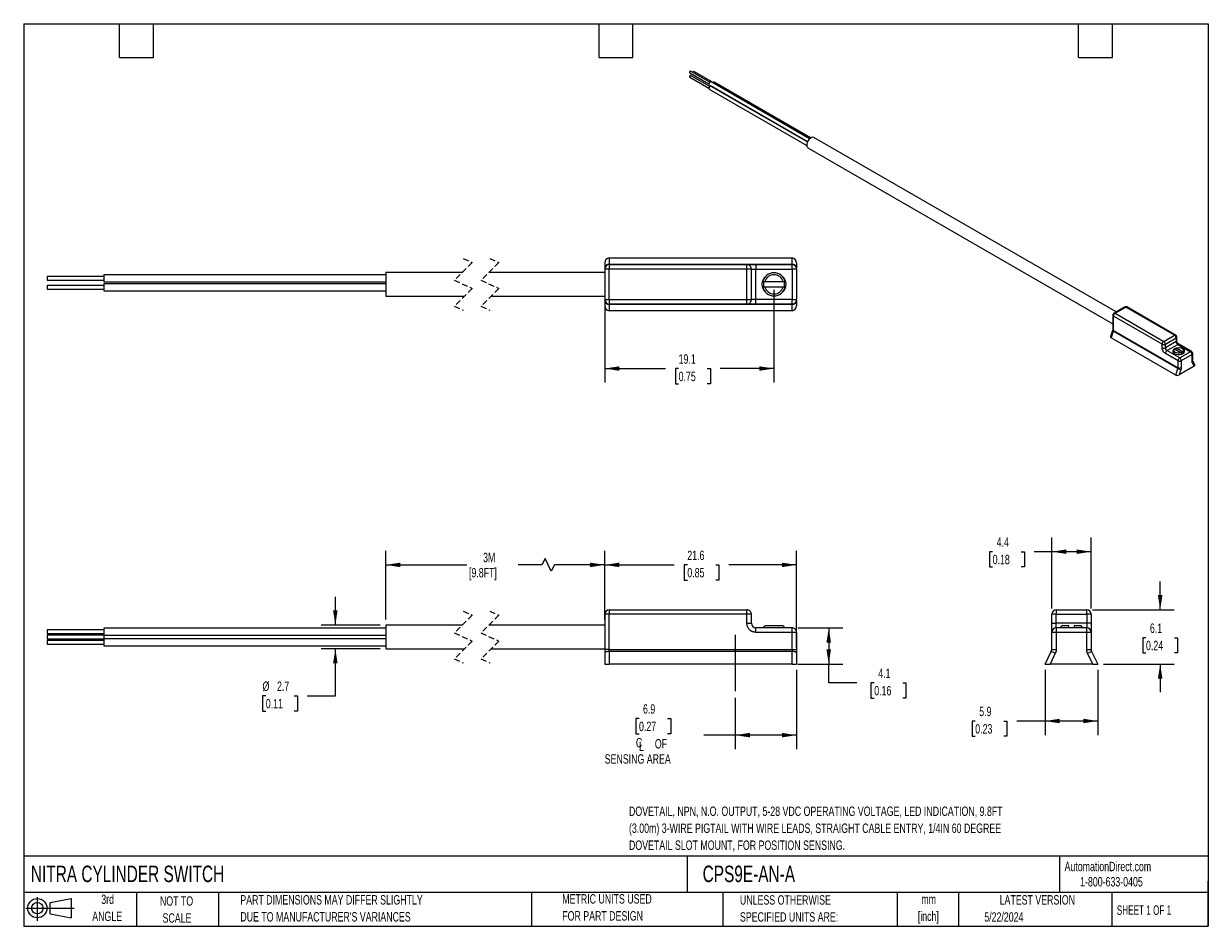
# Model space of a CAD drawing. Header units: millimetres. Extents: x 3 to 137, y 3 to 105.
import ezdxf

# ---------------------------------------------------------------- set-up
doc = ezdxf.new("R2010")
doc.units = ezdxf.units.MM
doc.header["$LTSCALE"] = 0.5
doc.linetypes.add('CENTERX2', pattern=[20.32, 12.7, -2.54, 2.54, -2.54])
doc.linetypes.add('HIDDEN', pattern=[1.905, 1.27, -0.635])
doc.layers.add('CENTER', color=40, linetype='CENTERX2')
doc.layers.add('SLD-DEFPOINTS', color=7, linetype='Continuous')
doc.layers.add('DIMENSIONS', color=140, linetype='Continuous', lineweight=25)
doc.layers.add('TEXT', color=140, linetype='Continuous', lineweight=25)
doc.styles.add('SLDTEXTSTYLE0', font='TXT', dxfattribs={"width": 0.7})
doc.styles.add('SLDTEXTSTYLE1', font='TXT', dxfattribs={"width": 0.65})
doc.dimstyles.new('SLDDIMSTYLE0', dxfattribs={"dimtxt": 1.079004, "dimasz": 1.651, "dimexe": 0, "dimexo": 0.0625, "dimgap": 0.269751, "dimtad": 0, "dimtih": 1, "dimtoh": 1, "dimrnd": 1e-09, "dimzin": 12, "dimdsep": 46, "dimtxsty": 'SLDTEXTSTYLE0', "dimsah": 1, "dimcen": 0.09, "dimadec": 0, "dimazin": 3, "dimtfac": 1, "dimtofl": 0, "dimtmove": 0, "dimatfit": 3, "dimfxl": 0, "dimfrac": 2, "dimtolj": 1, "dimtzin": 12, "dimarcsym": 0})
doc.dimstyles.new('SLDDIMSTYLE1', dxfattribs={"dimtxt": 1.079004, "dimasz": 1.651, "dimexe": 0, "dimexo": 0.0625, "dimgap": 0.269751, "dimtad": 0, "dimtih": 1, "dimtoh": 1, "dimrnd": 1e-09, "dimzin": 12, "dimdsep": 46, "dimtxsty": 'SLDTEXTSTYLE0', "dimsah": 1, "dimcen": 0.09, "dimadec": 0, "dimazin": 3, "dimtfac": 1, "dimtmove": 0, "dimatfit": 0, "dimfxl": 0, "dimfrac": 2, "dimtolj": 1, "dimtzin": 12, "dimarcsym": 0})

# ---------------------------------------------------------------- blocks, each defined once
blk = doc.blocks.new('Block11')
at = {"color": 7, "linetype": 'Continuous', "lineweight": 18}
for p, q in [((0, 1.44), (5.44, 1.44)), ((1.29, 2.66), (1.29, 0)), ((2.74, 2.08), (5.09, 2.52)), ((2.74, 0.8), (2.74, 2.08)), ((5.09, 2.52), (5.09, 0.37)), ((2.74, 0.8), (5.09, 0.37))]:
    blk.add_line(p, q, dxfattribs=at)
for radius in [1.08, 0.643]:
    blk.add_circle((1.29, 1.44), radius, dxfattribs=at)
blk = doc.blocks.new('Block12')
at = {"layer": 'SLD-DEFPOINTS'}
blk.add_blockref('Block11', (0, 0), dxfattribs=at)
blk = doc.blocks.new('_D')
at = {"layer": 'DIMENSIONS'}
for p, q in [((43.93, 37.71), (43.93, 45.45)), ((68.58, 37.71), (68.58, 45.45)), ((61.86, 44.56), (61.51, 43.86)), ((62.57, 43.15), (61.86, 44.56)), ((43.93, 43.86), (53.06, 43.86)), ((61.51, 43.86), (58.82, 43.86)), ((62.92, 43.86), (62.57, 43.15)), ((68.58, 43.86), (62.92, 43.86))]:
    blk.add_line(p, q, dxfattribs=at)
for points in [[(43.93, 43.86), (45.58, 43.6), (45.58, 44.11)], [(68.58, 43.86), (66.93, 44.11), (66.93, 43.6)]]:
    blk.add_solid(points, dxfattribs=at)
at = {"layer": 'DIMENSIONS', "char_height": 1.058, "attachment_point": 1, "style": 'SLDTEXTSTYLE0'}
for s, insert in [('3M', (54.89, 45.22)), ('[9.8FT]', (53.3, 43.51))]:
    blk.add_mtext(s, dxfattribs=dict(at, insert=insert))
blk = doc.blocks.new('_D_1')
at = {"layer": 'DIMENSIONS'}
for p, q in [((68.58, 38.93), (68.58, 45.45)), ((90.17, 34.54), (90.17, 45.45)), ((68.58, 43.86), (76.41, 43.86)), ((77.88, 43.86), (77.51, 43.86)), ((77.51, 43.86), (77.51, 42.14)), ((81.08, 43.86), (81.44, 43.86)), ((81.44, 43.86), (81.44, 42.14)), ((90.17, 43.86), (82.54, 43.86)), ((77.51, 42.14), (77.88, 42.14)), ((81.44, 42.14), (81.08, 42.14))]:
    blk.add_line(p, q, dxfattribs=at)
for points in [[(68.58, 43.86), (70.23, 43.6), (70.23, 44.11)], [(90.17, 43.86), (88.52, 44.11), (88.52, 43.6)]]:
    blk.add_solid(points, dxfattribs=at)
at = {"layer": 'DIMENSIONS', "char_height": 1.058, "attachment_point": 1, "style": 'SLDTEXTSTYLE0'}
for s, insert in [('21.6', (77.88, 45.46)), ('0.85', (77.88, 43.51))]:
    blk.add_mtext(s, dxfattribs=dict(at, insert=insert))
blk = doc.blocks.new('_D_2')
at = {"layer": 'DIMENSIONS'}
for p, q in [((90.3, 36.77), (95.38, 36.77)), ((93.8, 36.77), (93.8, 32.69)), ((90.3, 32.69), (95.38, 32.69)), ((93.8, 30.58), (93.8, 32.69)), ((96.97, 30.58), (93.8, 30.58)), ((98.92, 30.58), (98.55, 30.58)), ((98.55, 30.58), (98.55, 28.87)), ((102.12, 30.58), (102.49, 30.58)), ((102.49, 30.58), (102.49, 28.87)), ((98.55, 28.87), (98.92, 28.87)), ((102.49, 28.87), (102.12, 28.87))]:
    blk.add_line(p, q, dxfattribs=at)
for points in [[(93.8, 36.77), (93.54, 35.12), (94.05, 35.12)], [(93.8, 32.69), (94.05, 34.35), (93.54, 34.35)]]:
    blk.add_solid(points, dxfattribs=at)
at = {"layer": 'DIMENSIONS', "char_height": 1.058, "attachment_point": 1, "style": 'SLDTEXTSTYLE0'}
for s, insert in [('4.1', (99.37, 32.19)), ('0.16', (98.92, 30.23))]:
    blk.add_mtext(s, dxfattribs=dict(at, insert=insert))
blk = doc.blocks.new('SW_SYMBOL_MOD_CL')
at = {"layer": 'DIMENSIONS', "color": 0, "char_height": 394, "attachment_point": 5, "style": 'SLDTEXTSTYLE0'}
for s, insert in [('C', (200, 300)), ('L', (300, 150))]:
    blk.add_mtext(s, dxfattribs=dict(at, insert=insert))
blk = doc.blocks.new('_D_3')
at = {"layer": 'DIMENSIONS'}
for p, q in [((90.17, 32.06), (90.17, 23.11)), ((83.27, 28.88), (83.27, 23.11)), ((72.44, 26.56), (72.08, 26.56)), ((72.08, 26.56), (72.08, 24.85)), ((75.65, 26.56), (76.01, 26.56)), ((76.01, 26.56), (76.01, 24.85)), ((72.08, 24.85), (72.44, 24.85)), ((76.01, 24.85), (75.65, 24.85)), ((83.27, 24.69), (79.74, 24.69)), ((90.17, 24.69), (83.27, 24.69))]:
    blk.add_line(p, q, dxfattribs=at)
for points in [[(83.27, 24.69), (84.92, 24.44), (84.92, 24.95)], [(90.17, 24.69), (88.52, 24.95), (88.52, 24.44)]]:
    blk.add_solid(points, dxfattribs=at)
at = {"layer": 'DIMENSIONS', "xscale": 0.002688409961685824, "yscale": 0.002688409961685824, "zscale": 0.002688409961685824}
blk.add_blockref('SW_SYMBOL_MOD_CL', (71.91, 23.03), dxfattribs=at)
at = {"layer": 'DIMENSIONS', "attachment_point": 1, "style": 'SLDTEXTSTYLE0'}
for s, insert, char_height in [('6.9', (72.89, 28.17), 1.058), ('0.27', (72.44, 26.21), 1.058), ('OF', (74.22, 24.25), 1.058), ('SENSING AREA', (68.58, 22.54), 1.0583)]:
    blk.add_mtext(s, dxfattribs=dict(at, insert=insert, char_height=char_height))
blk = doc.blocks.new('_D_4')
at = {"layer": 'DIMENSIONS'}
for p, q in [((38.26, 37.08), (38.26, 40.25)), ((43.3, 37.08), (36.67, 37.08)), ((43.3, 34.41), (36.67, 34.41)), ((38.26, 29.12), (38.26, 34.41)), ((30.43, 29.12), (30.06, 29.12)), ((30.06, 29.12), (30.06, 27.4)), ((33.63, 29.12), (33.99, 29.12)), ((33.99, 29.12), (33.99, 27.4)), ((35.08, 29.12), (38.26, 29.12)), ((30.06, 27.4), (30.43, 27.4)), ((33.99, 27.4), (33.63, 27.4))]:
    blk.add_line(p, q, dxfattribs=at)
for points in [[(38.26, 37.08), (38.51, 38.73), (38, 38.73)], [(38.26, 34.41), (38, 32.76), (38.51, 32.76)]]:
    blk.add_solid(points, dxfattribs=at)
at = {"layer": 'DIMENSIONS', "char_height": 1.058, "attachment_point": 1, "style": 'SLDTEXTSTYLE0'}
for s, insert in [('%%c', (30.06, 30.73)), ('2.7', (31.69, 30.73)), ('0.11', (30.43, 28.77))]:
    blk.add_mtext(s, dxfattribs=dict(at, insert=insert))
blk = doc.blocks.new('_D_5')
at = {"layer": 'DIMENSIONS'}
for p, q in [((131.11, 38.8), (131.11, 41.98)), ((123.47, 38.8), (132.7, 38.8)), ((129.51, 35.66), (129.14, 35.66)), ((129.14, 35.66), (129.14, 33.94)), ((132.71, 35.66), (133.07, 35.66)), ((133.07, 35.66), (133.07, 33.94)), ((129.14, 33.94), (129.51, 33.94)), ((133.07, 33.94), (132.71, 33.94)), ((124.73, 32.69), (132.7, 32.69)), ((131.11, 32.69), (131.11, 29.52))]:
    blk.add_line(p, q, dxfattribs=at)
for points in [[(131.11, 38.8), (131.36, 40.45), (130.85, 40.45)], [(131.11, 32.69), (130.85, 31.04), (131.36, 31.04)]]:
    blk.add_solid(points, dxfattribs=at)
at = {"layer": 'DIMENSIONS', "char_height": 1.058, "attachment_point": 1, "style": 'SLDTEXTSTYLE0'}
for s, insert in [('6.1', (129.95, 37.26)), ('0.24', (129.51, 35.31))]:
    blk.add_mtext(s, dxfattribs=dict(at, insert=insert))
blk = doc.blocks.new('_D_6')
at = {"layer": 'DIMENSIONS'}
for p, q in [((118.9, 38.93), (118.9, 46.93)), ((123.34, 38.93), (123.34, 46.93)), ((112.25, 45.34), (111.89, 45.34)), ((111.89, 45.34), (111.89, 43.63)), ((115.46, 45.34), (115.82, 45.34)), ((115.82, 45.34), (115.82, 43.63)), ((118.9, 45.34), (116.92, 45.34)), ((123.34, 45.34), (118.9, 45.34)), ((111.89, 43.63), (112.25, 43.63)), ((115.82, 43.63), (115.46, 43.63))]:
    blk.add_line(p, q, dxfattribs=at)
for points in [[(118.9, 45.34), (120.55, 45.09), (120.55, 45.6)], [(123.34, 45.34), (121.69, 45.6), (121.69, 45.09)]]:
    blk.add_solid(points, dxfattribs=at)
at = {"layer": 'DIMENSIONS', "char_height": 1.058, "attachment_point": 1, "style": 'SLDTEXTSTYLE0'}
for s, insert in [('4.4', (112.7, 46.95)), ('0.18', (112.25, 44.99))]:
    blk.add_mtext(s, dxfattribs=dict(at, insert=insert))
blk = doc.blocks.new('_D_7')
at = {"layer": 'DIMENSIONS'}
for p, q in [((118.15, 32.06), (118.15, 24.69)), ((124.09, 32.06), (124.09, 24.69)), ((110.29, 26.28), (109.93, 26.28)), ((109.93, 26.28), (109.93, 24.57)), ((113.5, 26.28), (113.86, 26.28)), ((113.86, 26.28), (113.86, 24.57)), ((118.15, 26.28), (114.96, 26.28)), ((124.09, 26.28), (118.15, 26.28)), ((109.93, 24.57), (110.29, 24.57)), ((113.86, 24.57), (113.5, 24.57))]:
    blk.add_line(p, q, dxfattribs=at)
for points in [[(118.15, 26.28), (119.8, 26.03), (119.8, 26.54)], [(124.09, 26.28), (122.44, 26.54), (122.44, 26.03)]]:
    blk.add_solid(points, dxfattribs=at)
at = {"layer": 'DIMENSIONS', "char_height": 1.058, "attachment_point": 1, "style": 'SLDTEXTSTYLE0'}
for s, insert in [('5.9', (110.74, 27.89)), ('0.23', (110.29, 25.93))]:
    blk.add_mtext(s, dxfattribs=dict(at, insert=insert))
blk = doc.blocks.new('_D_8')
at = {"layer": 'DIMENSIONS'}
for p, q in [((87.63, 74.8), (87.63, 64.37)), ((68.58, 73.09), (68.58, 64.37)), ((68.58, 65.96), (75.44, 65.96)), ((76.9, 65.96), (76.54, 65.96)), ((76.54, 65.96), (76.54, 64.24)), ((80.11, 65.96), (80.47, 65.96)), ((80.47, 65.96), (80.47, 64.24)), ((87.63, 65.96), (81.57, 65.96)), ((76.54, 64.24), (76.9, 64.24)), ((80.47, 64.24), (80.11, 64.24))]:
    blk.add_line(p, q, dxfattribs=at)
for points in [[(68.58, 65.96), (70.23, 65.7), (70.23, 66.21)], [(87.63, 65.96), (85.98, 66.21), (85.98, 65.7)]]:
    blk.add_solid(points, dxfattribs=at)
at = {"layer": 'DIMENSIONS', "char_height": 1.058, "attachment_point": 1, "style": 'SLDTEXTSTYLE0'}
for s, insert in [('19.1', (76.9, 67.56)), ('0.75', (76.9, 65.6))]:
    blk.add_mtext(s, dxfattribs=dict(at, insert=insert))

msp = doc.modelspace()

# ---------------------------------------------------------------- linework, layer by layer
for p, q in [((78.152, 99.253), (80.313, 98.005)), ((78.152, 98.768), (80.313, 97.52)), ((80.413, 98.18), (78.253, 99.427)), ((80.413, 97.695), (78.253, 98.943)), ((80.777, 98.147), (78.616, 99.395)), ((80.349, 97.874), (91.411, 91.488)), ((80.349, 97.389), (91.326, 91.052)), ((91.635, 91.812), (80.545, 98.214)), ((91.4, 91.463), (80.545, 97.729)), ((91.762, 91.916), (80.909, 98.181)), ((91.46, 90.814), (125.777, 71.003)), ((126.147, 72.329), (92.127, 91.969)), ((68.584, 77.845), (68.584, 77.255)), ((69.092, 78.41), (69.092, 77.712)), ((69.092, 78.41), (89.666, 78.41)), ((69.092, 77.66), (69.092, 77.712)), ((69.092, 77.712), (89.666, 77.712)), ((69.092, 77.66), (69.092, 77.152)), ((69.092, 77.66), (84.586, 77.66)), ((84.586, 77.152), (84.586, 77.66)), ((84.586, 77.66), (85.602, 77.66)), ((85.602, 77.66), (85.602, 77.152)), ((85.602, 77.66), (89.666, 77.66)), ((89.666, 77.712), (89.666, 78.41)), ((89.666, 77.712), (89.666, 77.66)), ((89.666, 77.152), (89.666, 77.66)), ((90.174, 77.845), (90.174, 77.255)), ((12.183, 76.326), (5.833, 76.326)), ((5.833, 76.326), (5.833, 75.922)), ((43.933, 76.516), (12.183, 76.516)), ((12.183, 76.516), (12.183, 75.731)), ((52.524, 76.771), (43.933, 76.771)), ((43.933, 76.771), (43.933, 74.104)), ((68.584, 76.771), (55.524, 76.771)), ((69.092, 77.152), (68.584, 77.152)), ((68.584, 77.152), (68.584, 73.723)), ((84.586, 77.152), (69.092, 77.152)), ((69.092, 73.723), (69.092, 77.152)), ((85.094, 77.152), (84.586, 77.152)), ((84.586, 73.723), (84.586, 77.152)), ((85.094, 73.723), (85.094, 77.152)), ((85.094, 77.152), (85.602, 77.152)), ((85.602, 73.723), (85.602, 77.152)), ((85.602, 77.152), (89.666, 77.152)), ((90.174, 77.152), (89.666, 77.152)), ((89.666, 77.152), (89.666, 73.723)), ((90.174, 77.152), (90.174, 73.723)), ((5.833, 75.922), (12.183, 75.922)), ((12.183, 75.297), (5.833, 75.297)), ((5.833, 75.297), (5.833, 74.893)), ((5.833, 74.893), (12.183, 74.893)), ((12.183, 75.731), (43.933, 75.731)), ((43.933, 75.487), (12.183, 75.487)), ((12.183, 75.487), (12.183, 74.703)), ((12.183, 74.703), (43.933, 74.703)), ((86.362, 75.743), (86.599, 75.743)), ((86.599, 75.133), (86.362, 75.133)), ((86.599, 75.743), (88.669, 75.743)), ((88.669, 75.133), (86.599, 75.133)), ((88.669, 75.743), (88.906, 75.743)), ((88.906, 75.133), (88.669, 75.133)), ((43.933, 74.104), (52.778, 74.104)), ((55.778, 74.104), (68.584, 74.104)), ((68.584, 73.723), (69.092, 73.723)), ((68.584, 73.621), (68.584, 73.031)), ((69.092, 73.723), (84.586, 73.723)), ((69.092, 73.723), (69.092, 73.215)), ((84.586, 73.723), (85.094, 73.723)), ((84.586, 73.215), (84.586, 73.723)), ((85.602, 73.723), (85.094, 73.723)), ((85.602, 73.215), (85.602, 73.723)), ((89.666, 73.723), (85.602, 73.723)), ((89.666, 73.215), (89.666, 73.723)), ((89.666, 73.723), (90.174, 73.723)), ((90.174, 73.621), (90.174, 73.031)), ((84.586, 73.215), (69.092, 73.215)), ((69.092, 73.164), (69.092, 73.215)), ((89.666, 73.164), (69.092, 73.164)), ((69.092, 73.164), (69.092, 72.466)), ((89.666, 72.466), (69.092, 72.466)), ((85.602, 73.215), (84.586, 73.215)), ((89.666, 73.215), (85.602, 73.215)), ((89.666, 73.215), (89.666, 73.164)), ((89.666, 72.466), (89.666, 73.164)), ((127.116, 72.889), (125.904, 72.189)), ((126.031, 72.176), (127.243, 72.876)), ((126.031, 72.176), (131.509, 69.014)), ((132.721, 69.714), (127.243, 72.876)), ((132.848, 69.726), (127.37, 72.889)), ((125.777, 71.969), (125.777, 70.357)), ((125.851, 70.254), (125.851, 71.865)), ((131.329, 68.703), (125.851, 71.865)), ((125.754, 70.236), (125.523, 69.555)), ((125.833, 70.152), (125.586, 69.426)), ((132.86, 65.226), (125.586, 69.426)), ((133.107, 65.953), (125.833, 70.152)), ((125.851, 70.254), (133.125, 66.054)), ((131.509, 69.014), (132.721, 69.714)), ((131.688, 68.703), (132.901, 69.403)), ((132.901, 69.403), (132.901, 68.988)), ((132.975, 69.091), (132.975, 69.506)), ((131.329, 68.288), (131.329, 68.703)), ((132.901, 68.988), (131.688, 68.288)), ((131.688, 68.288), (131.688, 68.703)), ((131.868, 67.977), (133.08, 68.677)), ((133.451, 67.727), (132.719, 68.149)), ((132.892, 68.049), (132.892, 68.158)), ((132.934, 68.274), (133.666, 67.851)), ((133.08, 68.677), (134.517, 67.847)), ((134.644, 67.86), (133.207, 68.689)), ((133.655, 68.174), (133.574, 68.22)), ((133.125, 66.836), (131.688, 67.666)), ((133.305, 67.147), (131.868, 67.977)), ((133.125, 66.054), (133.125, 66.836)), ((134.517, 67.847), (133.305, 67.147)), ((133.618, 67.62), (133.46, 67.711)), ((134.697, 67.536), (133.485, 66.836)), ((133.485, 66.836), (133.485, 66.054)), ((134.697, 66.754), (134.697, 67.536)), ((134.771, 66.858), (134.771, 67.64)), ((135.019, 66.386), (134.775, 66.821)), ((132.86, 65.226), (133.107, 65.953)), ((134.942, 66.22), (133.24, 65.238)), ((133.448, 65.852), (133.24, 65.238)), ((134.942, 66.22), (134.733, 66.593)), ((69.092, 38.803), (69.092, 38.295)), ((69.092, 38.803), (84.586, 38.803)), ((84.586, 38.295), (84.586, 38.803)), ((119.406, 38.803), (122.835, 38.803)), ((119.406, 38.803), (119.406, 38.295)), ((122.835, 38.295), (122.835, 38.803)), ((69.092, 38.295), (68.584, 38.295)), ((68.584, 38.295), (68.584, 34.348)), ((69.092, 34.348), (69.092, 38.295)), ((84.586, 38.295), (69.092, 38.295)), ((84.586, 37.279), (84.586, 38.295)), ((85.094, 38.295), (84.586, 38.295)), ((85.094, 37.279), (85.094, 38.295)), ((119.406, 38.295), (118.898, 38.295)), ((118.898, 37.279), (118.898, 38.295)), ((119.406, 37.279), (119.406, 38.295)), ((119.406, 38.295), (122.835, 38.295)), ((122.835, 38.295), (122.835, 37.279)), ((123.343, 38.295), (122.835, 38.295)), ((123.343, 38.295), (123.343, 37.279)), ((12.183, 36.539), (5.833, 36.539)), ((5.833, 36.539), (5.833, 36.337)), ((5.833, 36.337), (5.833, 36.135)), ((5.833, 36.135), (12.183, 36.135)), ((43.933, 36.729), (12.183, 36.729)), ((12.183, 36.729), (12.183, 36.337)), ((12.183, 36.337), (12.183, 35.944)), ((52.524, 37.076), (43.933, 37.076)), ((43.933, 37.076), (43.933, 35.743)), ((68.584, 37.076), (55.524, 37.076)), ((84.586, 37.279), (85.094, 37.279)), ((85.602, 36.263), (85.602, 36.771)), ((89.666, 36.771), (85.602, 36.771)), ((89.666, 36.263), (85.602, 36.263)), ((86.599, 36.987), (86.375, 36.771)), ((88.669, 36.987), (86.599, 36.987)), ((88.893, 36.771), (88.669, 36.987)), ((89.666, 36.263), (89.666, 36.771)), ((89.666, 34.348), (89.666, 36.263)), ((90.174, 36.263), (89.666, 36.263)), ((90.174, 36.263), (90.174, 34.348)), ((118.898, 37.279), (119.406, 37.279)), ((118.898, 34.348), (118.898, 36.263)), ((119.406, 36.263), (118.898, 36.263)), ((119.406, 36.771), (119.406, 37.279)), ((122.835, 37.279), (119.406, 37.279)), ((119.406, 36.771), (119.406, 36.263)), ((122.835, 36.771), (119.406, 36.771)), ((122.835, 36.263), (119.406, 36.263)), ((119.406, 36.263), (119.406, 34.348)), ((120.041, 36.987), (119.825, 36.771)), ((120.816, 36.987), (120.041, 36.987)), ((120.816, 36.771), (120.816, 36.987)), ((122.199, 36.987), (121.425, 36.987)), ((121.425, 36.987), (121.425, 36.771)), ((122.416, 36.771), (122.199, 36.987)), ((122.835, 37.279), (122.835, 36.771)), ((123.343, 37.279), (122.835, 37.279)), ((122.835, 36.263), (122.835, 36.771)), ((122.835, 34.348), (122.835, 36.263)), ((123.343, 36.263), (122.835, 36.263)), ((123.343, 36.263), (123.343, 34.348)), ((12.183, 35.945), (5.833, 35.945)), ((5.833, 35.945), (5.833, 35.743)), ((5.833, 35.743), (5.833, 35.541)), ((5.833, 35.541), (12.183, 35.541)), ((12.183, 35.351), (5.833, 35.351)), ((5.833, 35.351), (5.833, 35.149)), ((5.833, 35.149), (5.833, 34.947)), ((5.833, 34.947), (12.183, 34.947)), ((12.183, 35.945), (12.183, 35.743)), ((12.183, 35.944), (43.933, 35.944)), ((12.183, 35.743), (12.183, 35.541)), ((43.933, 35.541), (12.183, 35.541)), ((12.183, 35.541), (12.183, 35.149)), ((12.183, 35.149), (12.183, 34.756)), ((12.183, 34.756), (43.933, 34.756)), ((43.933, 35.743), (43.933, 34.409)), ((43.933, 34.409), (52.778, 34.409)), ((55.778, 34.409), (68.584, 34.409)), ((69.092, 34.348), (68.584, 34.348)), ((68.584, 34.348), (68.584, 33.903)), ((68.584, 33.903), (68.584, 32.695)), ((69.092, 34.126), (69.092, 34.348)), ((69.092, 34.348), (89.666, 34.348)), ((69.092, 34.126), (69.092, 32.695)), ((89.666, 34.126), (69.092, 34.126)), ((89.666, 34.348), (89.666, 34.126)), ((89.666, 34.348), (90.174, 34.348)), ((89.666, 32.695), (89.666, 34.126)), ((90.174, 34.348), (90.174, 33.903)), ((90.174, 33.903), (90.174, 32.695)), ((118.149, 32.695), (118.846, 34.126)), ((119.303, 33.903), (118.714, 32.695)), ((119.303, 33.903), (118.846, 34.126)), ((118.898, 34.348), (119.406, 34.348)), ((122.835, 34.348), (123.343, 34.348)), ((122.938, 33.903), (123.394, 34.126)), ((123.527, 32.695), (122.938, 33.903)), ((123.394, 34.126), (124.092, 32.695)), ((68.584, 32.695), (69.092, 32.695)), ((89.666, 32.695), (69.092, 32.695)), ((89.666, 32.695), (90.174, 32.695)), ((118.149, 32.695), (118.714, 32.695)), ((123.527, 32.695), (118.714, 32.695)), ((123.527, 32.695), (124.092, 32.695))]:
    msp.add_line(p, q)
at = {"color": 7, "linetype": 'HIDDEN', "lineweight": 18}
for p, q in [((53.651, 77.898), (51.651, 75.898)), ((52.651, 78.359), (53.651, 77.898)), ((56.651, 77.898), (54.651, 75.898)), ((55.651, 78.359), (56.651, 77.898)), ((51.651, 75.898), (53.651, 74.977)), ((53.651, 74.977), (51.651, 72.977)), ((54.651, 75.898), (56.651, 74.977)), ((56.651, 74.977), (54.651, 72.977)), ((51.651, 72.977), (52.651, 72.517)), ((54.651, 72.977), (55.651, 72.517)), ((53.651, 38.203), (51.651, 36.203)), ((52.651, 38.664), (53.651, 38.203)), ((56.651, 38.203), (54.651, 36.203)), ((55.651, 38.664), (56.651, 38.203)), ((51.651, 36.203), (53.651, 35.282)), ((54.651, 36.203), (56.651, 35.282)), ((53.651, 35.282), (51.651, 33.282)), ((56.651, 35.282), (54.651, 33.282)), ((51.651, 33.282), (52.651, 32.822)), ((54.651, 33.282), (55.651, 32.822))]:
    msp.add_line(p, q, dxfattribs=at)
at = {"flags": 128}
for points in [[(78.253, 99.427), (78.229, 99.432), (78.202, 99.422), (78.175, 99.4), (78.152, 99.369), (78.136, 99.334), (78.131, 99.299)], [(78.131, 99.299), (78.136, 99.27), (78.152, 99.253), (78.152, 99.253)], [(78.253, 98.943), (78.229, 98.947), (78.202, 98.938), (78.175, 98.915), (78.152, 98.884), (78.136, 98.849), (78.131, 98.814)], [(78.131, 98.814), (78.136, 98.785), (78.152, 98.768), (78.152, 98.768)], [(78.616, 99.395), (78.593, 99.399), (78.566, 99.39), (78.538, 99.368), (78.515, 99.337), (78.5, 99.301), (78.496, 99.287)], [(80.545, 98.214), (80.5, 98.223), (80.447, 98.204), (80.394, 98.161), (80.349, 98.101), (80.319, 98.031), (80.308, 97.964)], [(80.308, 97.964), (80.319, 97.909), (80.349, 97.874), (80.349, 97.874)], [(80.545, 97.729), (80.5, 97.738), (80.447, 97.719), (80.394, 97.676), (80.349, 97.616), (80.319, 97.546), (80.308, 97.479)], [(80.308, 97.479), (80.319, 97.424), (80.349, 97.389), (80.349, 97.389)], [(80.909, 98.181), (80.864, 98.19), (80.811, 98.172), (80.758, 98.129), (80.736, 98.104)], [(92.127, 91.969), (92.102, 91.981), (91.99, 92), (91.861, 91.969), (91.727, 91.891), (91.598, 91.773), (91.485, 91.624), (91.397, 91.457), (91.341, 91.283), (91.322, 91.119)], [(125.833, 70.152), (125.801, 70.173), (125.777, 70.192), (125.761, 70.21), (125.753, 70.226), (125.754, 70.236)], [(132.872, 68.245), (132.8, 68.219), (132.661, 68.138), (132.569, 68.038), (132.533, 67.926), (132.555, 67.813), (132.633, 67.709), (132.762, 67.623), (132.929, 67.563), (133.119, 67.533), (133.315, 67.537), (133.501, 67.575), (133.66, 67.642), (133.66, 67.642)], [(132.635, 68.104), (132.559, 68.001), (132.539, 67.89), (132.576, 67.781), (132.667, 67.682), (132.73, 67.64)], [(133.451, 67.727), (133.288, 67.694), (133.116, 67.692), (132.951, 67.722), (132.811, 67.78), (132.71, 67.861), (132.659, 67.956), (132.662, 68.055), (132.719, 68.149)], [(132.934, 68.274), (133.097, 68.307), (133.27, 68.309), (133.434, 68.279), (133.574, 68.221), (133.675, 68.14), (133.727, 68.045), (133.724, 67.945), (133.666, 67.851)], [(133.66, 67.642), (133.777, 67.734), (133.842, 67.841), (133.849, 67.955), (133.798, 68.064), (133.693, 68.161), (133.557, 68.23)], [(133.75, 67.709), (133.826, 67.812), (133.846, 67.923), (133.809, 68.033), (133.718, 68.131), (133.655, 68.174)], [(69.092, 34.126), (68.993, 34.121), (68.897, 34.109), (68.81, 34.088), (68.733, 34.06), (68.669, 34.027), (68.623, 33.988), (68.594, 33.946), (68.584, 33.903)], [(90.174, 33.903), (90.164, 33.946), (90.135, 33.988), (90.088, 34.027), (90.025, 34.06), (89.948, 34.088), (89.86, 34.109), (89.765, 34.121), (89.666, 34.126)]]:
    msp.add_lwpolyline(points, dxfattribs=at)
msp.add_circle((87.634, 75.438), 1.321)
for centre, radius, start, end in [((91.65, 91.083), 0.33, 173.79991, 234.88791), ((69.123, 77.871), 0.54, 93.33858, 182.76306), ((69.067, 77.228), 0.484, 87.11202, 176.78567), ((69.092, 77.152), 0.508, 90.00006, 179.99961), ((84.586, 77.152), 0.508, 359.99967, 89.99982), ((89.636, 77.872), 0.539, 357.11154, 86.78599), ((89.69, 77.228), 0.484, 3.21345, 92.88803), ((89.666, 77.152), 0.508, 359.99967, 89.99982), ((87.634, 75.438), 1.308, 13.47432, 166.52568), ((87.634, 75.438), 1.079, 16.4086, 163.5914), ((87.634, 75.438), 1.308, 193.47432, 346.52568), ((87.634, 75.438), 1.194, 165.20613, 194.79387), ((87.634, 75.438), 1.079, 196.4086, 343.5914), ((87.634, 75.438), 1.194, 345.20613, 14.79387), ((69.092, 73.723), 0.508, 180.00039, 269.99994), ((69.067, 73.648), 0.484, 183.21433, 272.88798), ((84.586, 73.723), 0.508, 270.00018, 0.00033), ((89.666, 73.723), 0.508, 270.00018, 0.00033), ((89.69, 73.648), 0.484, 267.11197, 356.78655), ((69.122, 73.004), 0.539, 177.11232, 266.78604), ((89.634, 73.005), 0.54, 273.3377, 2.76477), ((126.241, 71.847), 0.39, 122.60548, 177.39452), ((125.957, 72.075), 0.125, 53.6994, 115.04412), ((127.169, 72.772), 0.128, 54.38242, 114.30712), ((127.318, 72.772), 0.128, 65.69288, 125.61758), ((125.898, 71.977), 0.122, 183.99995, 247.26663), ((125.904, 70.37), 0.128, 185.6948, 245.62534), ((125.532, 70.259), 0.32, 340.56109, 359.11535), ((132.796, 69.61), 0.128, 65.70608, 125.61643), ((132.511, 69.385), 0.39, 2.60548, 57.39452), ((132.848, 69.519), 0.128, 294.37977, 354.24655), ((131.719, 68.685), 0.39, 122.60548, 177.39452), ((131.509, 69.049), 0.39, 242.60967, 297.39033), ((131.509, 68.634), 0.39, 242.60967, 297.39033), ((131.299, 68.685), 0.39, 2.60548, 57.39452), ((132.078, 68.306), 0.39, 182.60548, 237.39452), ((133.107, 67.511), 0.682, 108.32488, 118.20252), ((132.848, 69.104), 0.128, 294.37466, 354.3052), ((133.291, 69.005), 0.39, 182.60548, 237.39452), ((133.155, 68.573), 0.128, 65.69288, 125.61758), ((132.078, 67.648), 0.39, 122.60548, 177.39452), ((133.515, 66.818), 0.39, 122.60548, 177.39452), ((133.305, 67.183), 0.39, 242.60967, 297.39033), ((133.095, 66.818), 0.39, 2.60548, 57.39452), ((133.398, 68.005), 0.445, 302.40309, 314.30549), ((134.592, 67.743), 0.128, 65.70608, 125.61643), ((134.307, 67.518), 0.39, 2.60548, 57.39452), ((134.644, 67.652), 0.128, 294.37977, 354.24655), ((134.644, 66.871), 0.128, 294.37466, 354.3052), ((134.594, 66.737), 0.2, 314.17315, 25.63515), ((132.806, 66.059), 0.32, 340.56109, 359.11535), ((133.494, 66.63), 0.779, 240.24653, 266.63193), ((133.305, 66.401), 0.39, 242.60967, 297.39033), ((69.092, 38.295), 0.508, 90.00006, 179.9996), ((84.586, 38.295), 0.508, 359.99968, 89.99982), ((119.406, 38.295), 0.508, 90, 180), ((122.835, 38.295), 0.508, 0, 90), ((85.602, 37.279), 0.508, 180.00112, 269.99922), ((89.666, 36.263), 0.508, 359.99968, 89.99981), ((119.406, 36.263), 0.508, 90, 180), ((122.835, 36.263), 0.508, 0, 90), ((118.39, 34.348), 0.508, 334, 0), ((123.851, 34.348), 0.508, 180, 206)]:
    msp.add_arc(centre, radius, start, end)
for centre, start_param, end_param in [((125.786, 69.541), 2.8930426, 3.8216892), ((134.762, 66.324), 5.3924855, 6.5317354), ((133.06, 65.342), 3.8216892, 5.3924855)]:
    msp.add_ellipse(centre, major_axis=(0.268, 0.024), ratio=0.5708199, start_param=start_param, end_param=end_param)
for points, knots in [([(125.905, 72.188), (125.881, 72.171), (125.832, 72.137), (125.786, 72.057), (125.78, 71.998), (125.777, 71.969)], [0, 0, 0, 0, 0.330192, 0.6723491, 1, 1, 1, 1]), ([(127.37, 72.888), (127.368, 72.89), (127.344, 72.905), (127.289, 72.922), (127.207, 72.923), (127.144, 72.91), (127.119, 72.889), (127.117, 72.887)], [0, 0, 0, 0, 0.0319613, 0.3157015, 0.6299194, 0.9707917, 1, 1, 1, 1]), ([(125.776, 70.356), (125.776, 70.346), (125.776, 70.325), (125.769, 70.282), (125.758, 70.25), (125.753, 70.236)], [0, 0, 0, 0, 0.3126936, 0.7012959, 1, 1, 1, 1]), ([(132.941, 69.633), (132.922, 69.66), (132.896, 69.697), (132.858, 69.719), (132.848, 69.726)], [0, 0, 0, 0, 0.7262491, 1, 1, 1, 1]), ([(132.975, 69.506), (132.975, 69.506), (132.979, 69.527), (132.969, 69.573), (132.951, 69.612), (132.941, 69.633)], [0, 0, 0, 0, 0.0049816, 0.4817359, 1, 1, 1, 1]), ([(131.688, 67.666), (131.677, 67.673), (131.655, 67.686), (131.621, 67.711), (131.588, 67.739), (131.544, 67.783), (131.49, 67.846), (131.433, 67.933), (131.386, 68.026), (131.353, 68.118), (131.333, 68.208), (131.33, 68.261), (131.329, 68.288)], [0, 0, 0, 0, 0.06026, 0.120022, 0.1798253, 0.2402079, 0.3700011, 0.5001304, 0.6299237, 0.7600532, 0.8799446, 1, 1, 1, 1]), ([(133.046, 68.864), (133.03, 68.896), (133.008, 68.94), (132.988, 69.002), (132.978, 69.047), (132.975, 69.08), (132.975, 69.09), (132.975, 69.091)], [0, 0, 0, 0, 0.37569087, 0.52513781, 0.75613299, 0.97961649, 1, 1, 1, 1]), ([(133.207, 68.691), (133.198, 68.695), (133.18, 68.706), (133.144, 68.737), (133.096, 68.787), (133.066, 68.834), (133.046, 68.864)], [0, 0, 0, 0, 0.1805384, 0.4038805, 0.620182, 1, 1, 1, 1]), ([(134.737, 67.767), (134.718, 67.793), (134.692, 67.83), (134.654, 67.853), (134.644, 67.859)], [0, 0, 0, 0, 0.7262491, 1, 1, 1, 1]), ([(134.733, 66.593), (134.729, 66.602), (134.72, 66.62), (134.709, 66.65), (134.702, 66.682), (134.698, 66.717), (134.697, 66.742), (134.697, 66.754)], [0, 0, 0, 0, 0.201675, 0.4008396, 0.5991604, 0.798325, 1, 1, 1, 1]), ([(134.771, 67.639), (134.771, 67.64), (134.775, 67.661), (134.765, 67.706), (134.747, 67.746), (134.737, 67.767)], [0, 0, 0, 0, 0.0049816, 0.4817359, 1, 1, 1, 1]), ([(134.775, 66.823), (134.775, 66.823), (134.776, 66.821), (134.771, 66.836), (134.772, 66.855), (134.772, 66.859)], [0, 0, 0, 0, 0.3138679, 0.836292, 1, 1, 1, 1]), ([(133.485, 66.054), (133.484, 66.042), (133.484, 66.016), (133.479, 65.976), (133.472, 65.936), (133.462, 65.894), (133.453, 65.866), (133.448, 65.852)], [0, 0, 0, 0, 0.20167498, 0.40083961, 0.59916039, 0.79832502, 1, 1, 1, 1]), ([(85.602, 36.263), (85.474, 36.277), (85.277, 36.298), (85.04, 36.424), (84.879, 36.555), (84.747, 36.717), (84.621, 36.954), (84.6, 37.151), (84.586, 37.279)], [0, 0, 0, 0, 0.2394414, 0.3695527, 0.5000004, 0.6301108, 0.7605575, 1, 1, 1, 1]), ([(118.898, 36.263), (118.898, 36.264), (118.898, 36.266), (118.898, 36.279), (118.898, 36.302), (118.898, 36.345), (118.898, 36.423), (118.898, 36.556), (118.898, 36.717), (118.898, 36.898), (118.898, 37.087), (118.898, 37.215), (118.898, 37.279)], [0, 0, 0, 0, 0.06026, 0.120022, 0.1798253, 0.2402079, 0.3700011, 0.5001304, 0.6299237, 0.7600532, 0.8799446, 1, 1, 1, 1]), ([(123.343, 37.279), (123.343, 37.247), (123.343, 37.183), (123.343, 37.088), (123.343, 36.995), (123.343, 36.87), (123.343, 36.717), (123.343, 36.556), (123.343, 36.423), (123.343, 36.331), (123.343, 36.273), (123.343, 36.266), (123.343, 36.263)], [0, 0, 0, 0, 0.06025999, 0.12002204, 0.17982531, 0.24020787, 0.37000108, 0.50013038, 0.62992374, 0.76005319, 0.87994462, 1, 1, 1, 1]), ([(119.406, 34.348), (119.405, 34.317), (119.403, 34.256), (119.391, 34.164), (119.37, 34.075), (119.341, 33.987), (119.316, 33.931), (119.303, 33.903)], [0, 0, 0, 0, 0.20167498, 0.40083961, 0.59916039, 0.79832502, 1, 1, 1, 1]), ([(122.938, 33.903), (122.925, 33.931), (122.899, 33.987), (122.871, 34.075), (122.85, 34.164), (122.837, 34.256), (122.836, 34.317), (122.835, 34.348)], [0, 0, 0, 0, 0.201675, 0.4008396, 0.5991604, 0.798325, 1, 1, 1, 1])]:
    msp.add_open_spline(points, degree=3, knots=knots)
for points in [[(132.719, 68.149), (132.691, 68.134), (132.663, 68.119), (132.635, 68.104)], [(132.851, 68.229), (132.879, 68.244), (132.906, 68.259), (132.934, 68.274)], [(132.892, 68.158), (132.878, 68.181), (132.865, 68.205), (132.851, 68.229)], [(133.535, 67.585), (133.507, 67.632), (133.479, 67.68), (133.451, 67.727)], [(133.666, 67.851), (133.694, 67.804), (133.722, 67.757), (133.75, 67.709)], [(133.75, 67.709), (133.736, 67.702), (133.722, 67.694), (133.708, 67.687)]]:
    msp.add_open_spline(points, degree=3)
at = {"layer": 'CENTER'}
msp.add_line((83.274, 35.997), (83.274, 29.52), dxfattribs=at)
at = {"layer": 'TEXT'}
for p, q in [((3.175, 104.775), (136.525, 104.775)), ((3.175, 104.775), (3.175, 3.175)), ((13.97, 100.965), (13.97, 104.775)), ((17.78, 100.965), (17.78, 104.775)), ((67.945, 100.965), (67.945, 104.775)), ((71.755, 100.965), (71.755, 104.775)), ((121.92, 100.965), (121.92, 104.775)), ((125.73, 100.965), (125.73, 104.775)), ((136.525, 104.775), (136.525, 3.175)), ((13.97, 100.965), (17.78, 100.965)), ((67.945, 100.965), (71.755, 100.965)), ((121.92, 100.965), (125.73, 100.965)), ((136.525, 11.063), (3.175, 11.063)), ((77.879, 11.063), (77.879, 6.985)), ((119.788, 11.063), (119.788, 6.985)), ((136.525, 3.175), (136.525, 8.255)), ((136.525, 6.985), (3.175, 6.985)), ((15.875, 6.985), (15.875, 3.175)), ((25.106, 6.985), (25.106, 3.175)), ((60.323, 6.985), (60.323, 3.175)), ((81.89, 6.985), (81.89, 3.175)), ((101.512, 6.985), (101.512, 3.175)), ((108.406, 6.985), (108.406, 3.175)), ((125.674, 6.985), (125.674, 3.175)), ((3.175, 3.175), (136.525, 3.175))]:
    msp.add_line(p, q, dxfattribs=at)

# ---------------------------------------------------------------- block references
at = {"layer": 'SLD-DEFPOINTS'}
msp.add_blockref('Block12', (3.419, 3.777), dxfattribs=at)

# ---------------------------------------------------------------- texts
at = {"layer": 'TEXT'}
for s, insert, char_height, attachment_point, style in [('DOVETAIL, NPN, N.O. OUTPUT, 5-28 VDC OPERATING VOLTAGE, LED INDICATION, 9.8FT', (71.312, 16.657), 1.05833, 1, 'SLDTEXTSTYLE0'), ('(3.00m) 3-WIRE PIGTAIL WITH WIRE LEADS, STRAIGHT CABLE ENTRY, 1/4IN 60 DEGREE', (71.312, 14.746), 1.05833, 1, 'SLDTEXTSTYLE0'), ('DOVETAIL SLOT MOUNT, FOR POSITION SENSING.', (71.312, 12.835), 1.05833, 1, 'SLDTEXTSTYLE0'), ('NITRA CYLINDER SWITCH', (3.983, 10.004), 1.85208, 1, 'SLDTEXTSTYLE0'), ('CPS9E-AN-A', (79.604, 10.004), 1.8521, 1, 'SLDTEXTSTYLE0'), ('AutomationDirect.com', (120.347, 10.438), 1.05833, 1, 'SLDTEXTSTYLE0'), ('1-800-633-0405', (122.096, 8.719), 1.05833, 1, 'SLDTEXTSTYLE0'), ('3rd', (12.623, 6.743), 1.0583, 2, 'SLDTEXTSTYLE0'), ('PART DIMENSIONS MAY DIFFER SLIGHTLY', (27.56, 6.685), 1.05833, 1, 'SLDTEXTSTYLE0'), ('METRIC UNITS USED', (63.802, 6.793), 1.05833, 1, 'SLDTEXTSTYLE0'), ('UNLESS OTHERWISE', (83.804, 6.671), 1.05833, 1, 'SLDTEXTSTYLE0'), ('LATEST VERSION', (117.276, 6.682), 1.05833, 2, 'SLDTEXTSTYLE0'), ('NOT TO', (20.384, 6.553), 1.0583, 2, 'SLDTEXTSTYLE0'), ('mm', (105.049, 6.751), 1.0583, 2, 'SLDTEXTSTYLE0'), ('SHEET 1 OF 1', (126.221, 5.526), 1.05833, 1, 'SLDTEXTSTYLE1'), ('ANGLE', (12.575, 4.832), 1.0583, 2, 'SLDTEXTSTYLE0'), ('SCALE', (20.432, 4.642), 1.0583, 2, 'SLDTEXTSTYLE0'), ("DUE TO MANUFACTURER'S VARIANCES", (27.56, 4.774), 1.05833, 1, 'SLDTEXTSTYLE0'), ('FOR PART DESIGN', (63.802, 4.882), 1.05833, 1, 'SLDTEXTSTYLE0'), ('SPECIFIED UNITS ARE:', (83.804, 4.76), 1.05833, 1, 'SLDTEXTSTYLE0'), ('[inch]', (105.008, 4.84), 1.0583, 2, 'SLDTEXTSTYLE0'), ('5/22/2024', (111.306, 4.753), 1.0583, 1, 'SLDTEXTSTYLE0')]:
    msp.add_mtext(s, dxfattribs=dict(at, insert=insert, char_height=char_height, attachment_point=attachment_point, style=style))

# ---------------------------------------------------------------- dimensions: what is measured, and where the dimension line sits
at = {"layer": 'DIMENSIONS'}
for base, p1, p2, picture, middle in [((87.634, 65.956), (68.584, 73.723), (87.634, 75.438), '_D_8', (78.503, 65.956)), ((123.342804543, 45.344399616), (118.897804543, 38.295006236), (123.342804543, 38.295006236), '_D_6', (113.8533577, 45.344399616)), ((90.174, 43.858), (68.584, 38.295), (90.174, 33.903), '_D_1', (79.479, 43.858)), ((118.149, 26.282), (124.092, 32.695), (118.149, 32.695), '_D_7', (111.893, 26.282))]:
    dim = msp.add_linear_dim(base=base, p1=p1, p2=p2, dimstyle='SLDDIMSTYLE0', dxfattribs=at)
    dim.commit()
    dim.dimension.update_dxf_attribs({"geometry": picture, "text_midpoint": middle, "dimtype": 160})
dim = msp.add_linear_dim(base=(43.933, 43.858), p1=(68.584, 37.076), p2=(43.933, 37.076), text='3M\\P[9.8FT]', dimstyle='SLDDIMSTYLE0', dxfattribs=at)
dim.commit()
dim.dimension.update_dxf_attribs({"geometry": '_D', "text_midpoint": (55.938, 43.858), "dimtype": 160})
for base, p1, p2, dimstyle, picture, middle in [((131.109, 38.803), (124.092, 32.695), (122.835, 38.803), 'SLDDIMSTYLE1', '_D_5', (131.109, 35.658)), ((93.797, 32.695), (89.666, 36.771), (89.666, 32.695), 'SLDDIMSTYLE0', '_D_2', (93.797, 30.581))]:
    dim = msp.add_linear_dim(base=base, p1=p1, p2=p2, angle=90, dimstyle=dimstyle, dxfattribs=at)
    dim.commit()
    dim.dimension.update_dxf_attribs({"geometry": picture, "text_midpoint": middle, "dimtype": 160})
for base, p1, p2, angle, text, dimstyle, picture, middle in [((38.257, 37.076), (43.933, 34.409), (43.933, 37.076), 90, '%%c<>', 'SLDDIMSTYLE1', '_D_4', (38.257, 29.12)), ((90.174, 24.695), (83.274, 29.52), (90.174, 32.695), 0, '<>\\P{\\fGDT;q} OF\\PSENSING AREA', 'SLDDIMSTYLE0', '_D_3', (74.043, 24.695))]:
    dim = msp.add_linear_dim(base=base, p1=p1, p2=p2, angle=angle, text=text, dimstyle=dimstyle, dxfattribs=at)
    dim.commit()
    dim.dimension.update_dxf_attribs({"geometry": picture, "text_midpoint": middle, "dimtype": 160})

doc.saveas('drawing.dxf')
